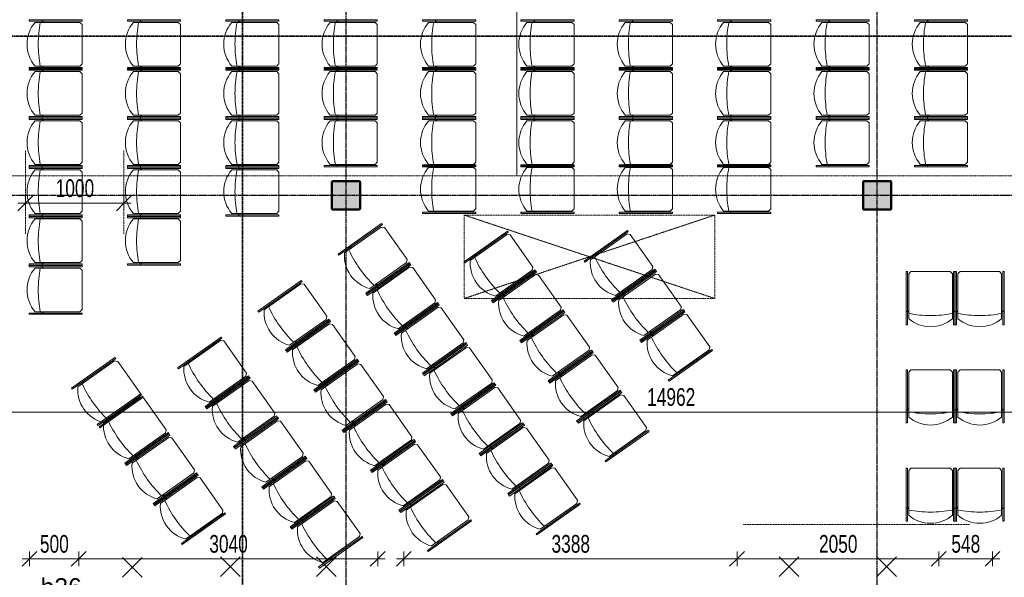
# Model space of a CAD drawing. Header units: millimetres. Extents: x -80560 to 110805, y -11020 to 52719.
# Tile 77 of 152: x 63977 to 73987, y 18713 to 24387. Entities that reach past the tile are written whole.
import ezdxf

# ---------------------------------------------------------------- set-up
doc = ezdxf.new("R2010")
doc.units = ezdxf.units.MM
for name, pattern in [('CENTER2', [20, 8, -4, 4, -4]), ('DASHDOT2', [8, 4, -2, 0, -2]), ('DASHED2', [6, 4, -2]), ('DASHED2-1', [3, 2, -1])]:
    doc.linetypes.add(name, pattern=pattern)
for name, color, linetype, lineweight in [('A-ANNO-DIMS', 211, 'Continuous', 9), ('A-ANNO-DIMS-100', 211, 'Continuous', 9), ('A-ANNO-NOTE', 131, 'Continuous', 18), ('A-DETL-HDLN', 90, 'DASHED2', 18), ('A-FLOR-OVHD', 1, 'DASHED2-1', 18), ('A-GLAZ-IDEN', 152, 'Continuous', 18), ('G-ANNO-SYMB', 111, 'Continuous', 9), ('I-FURN', 30, 'Continuous', 18), ('S-COLS', 52, 'Continuous', 18), ('S-GRID', 1, 'Continuous', 9)]:
    doc.layers.add(name, color=color, linetype=linetype, lineweight=lineweight)
doc.styles.add('Arial', font='arial.ttf', dxfattribs={"height": 180})
doc.styles.add('Arial_6', font='arial.ttf', dxfattribs={"width": 0.7, "height": 180})
doc.dimstyles.new('n3o_1_8', dxfattribs={"dimscale": 304.8, "dimtxt": 183.646692, "dimasz": 0.492126, "dimexe": 0.246063, "dimexo": 0.0625, "dimgap": 0.032808, "dimtad": 1, "dimdec": 0, "dimdsep": 46, "dimtxsty": 'Arial_6', "dimblk1": 'OBLIQUE', "dimblk2": 'OBLIQUE', "dimsah": 1, "dimcen": 0.09, "dimdle": 0.246063, "dimazin": 0, "dimtfac": 1, "dimtdec": 4, "dimtix": 1, "dimtmove": 0, "dimatfit": 3, "dimfxl": 0.246063, "dimfxlon": 1, "dimtvp": 1, "dimtolj": 1, "dimtzin": 0, "dimarcsym": 2})
doc.dimstyles.new('n3o_1_8_3', dxfattribs={"dimscale": 304.8, "dimtxt": 183.646692, "dimasz": 0.492126, "dimexe": 0.246063, "dimexo": 0.0625, "dimgap": 0.032808, "dimtad": 1, "dimdec": 0, "dimdsep": 46, "dimtxsty": 'Arial_6', "dimblk1": 'OBLIQUE', "dimblk2": 'OBLIQUE', "dimsah": 1, "dimcen": 0.09, "dimdle": 0.246063, "dimazin": 0, "dimtfac": 1, "dimtdec": 4, "dimtix": 1, "dimtmove": 0, "dimatfit": 3, "dimfxl": 0.246063, "dimfxlon": 1, "dimtvp": 1, "dimtolj": 1, "dimtzin": 0, "dimarcsym": 2})

# ---------------------------------------------------------------- blocks, each defined once
blk = doc.blocks.new('NLRS_28_SCO_UN_staalkolom koker betongevuld_gen_CGA - kolom D-V223-DO_00 begane grond')
at = {"layer": 'S-COLS', "lineweight": 5}
h = blk.add_hatch(dxfattribs=at)
h.set_pattern_fill('FP_191', color=256, style=0, pattern_type=2)
h.set_pattern_definition([(45, (-42400, -22600), (-99.99975, 99.99975), []), (45, (-42315, -22600), (-99.99975, 99.99975), []), (45, (-42310, -22600), (-99.99975, 99.99975), []), (45, (-42305, -22600), (-99.99975, 99.99975), []), (45, (-42300, -22600), (-99.99975, 99.99975), []), (45, (-42295, -22600), (-99.99975, 99.99975), []), (45, (-42290, -22600), (-99.99975, 99.99975), []), (45, (-42285, -22600), (-99.99975, 99.99975), [])])
h.paths.add_polyline_path([(135, -150), (146, -146), (150, -135), (150, 135), (146, 146), (135, 150), (-135, 150), (-146, 146), (-150, 135), (-150, -135), (-146, -146), (-135, -150)], flags=0)
h.paths.add_polyline_path([(-130, -140), (-137, -137), (-140, -130), (-140, 130), (-137, 137), (-130, 140), (130, 140), (137, 137), (140, 130), (140, -130), (137, -137), (130, -140)], flags=0)
at = {"layer": 'S-COLS', "lineweight": 9}
blk.add_hatch(color=256, dxfattribs=at).paths.add_polyline_path([(130, -140), (137, -137), (140, -130), (140, 130), (137, 137), (130, 140), (-130, 140), (-137, 137), (-140, 130), (-140, -130), (-137, -137), (-130, -140)], flags=0)
at = {"layer": 'S-COLS'}
for p, q in [((-150, 135), (-150, -135)), ((-140, -130), (-140, 130)), ((135, 150), (-135, 150)), ((-130, 140), (130, 140)), ((140, 130), (140, -130)), ((150, -135), (150, 135)), ((-135, -150), (135, -150)), ((130, -140), (-130, -140))]:
    blk.add_line(p, q, dxfattribs=at)
at = {"layer": 'S-COLS', "lineweight": 35}
for p, q in [((-140, 130), (-140, -130)), ((130, 140), (-130, 140)), ((140, -130), (140, 130)), ((-130, -140), (130, -140))]:
    blk.add_line(p, q, dxfattribs=at)
at = {"layer": 'S-COLS'}
for centre, radius, start, end in [((-135, 135), 15, 90, 180), ((-130, 130), 10, 90, 180), ((130, 130), 10, 0, 90), ((135, 135), 15, 360, 90), ((-135, -135), 15, 180, 270), ((-130, -130), 10, 180, 270), ((130, -130), 10, 270, 0), ((135, -135), 15, 270, 360)]:
    blk.add_arc(centre, radius, start, end, dxfattribs=at)
at = {"layer": 'S-COLS', "lineweight": 35}
for centre, start, end in [((-130, 130), 90, 180), ((130, 130), 360, 90), ((-130, -130), 180, 270), ((130, -130), 270, 360)]:
    blk.add_arc(centre, 10, start, end, dxfattribs=at)
blk = doc.blocks.new('NLRS_28_SCO_UN_staalkolom koker betongevuld_gen_CGA - kolom C-V224-DO_00 begane grond')
at = {"layer": 'S-COLS', "lineweight": 5}
h = blk.add_hatch(dxfattribs=at)
h.set_pattern_fill('FP_192', color=256, style=0, pattern_type=2)
h.set_pattern_definition([(45, (-47800, -22600), (-99.99975, 99.99975), []), (45, (-47715, -22600), (-99.99975, 99.99975), []), (45, (-47710, -22600), (-99.99975, 99.99975), []), (45, (-47705, -22600), (-99.99975, 99.99975), []), (45, (-47700, -22600), (-99.99975, 99.99975), []), (45, (-47695, -22600), (-99.99975, 99.99975), []), (45, (-47690, -22600), (-99.99975, 99.99975), []), (45, (-47685, -22600), (-99.99975, 99.99975), [])])
h.paths.add_polyline_path([(135, -150), (146, -146), (150, -135), (150, 135), (146, 146), (135, 150), (-135, 150), (-146, 146), (-150, 135), (-150, -135), (-146, -146), (-135, -150)], flags=0)
h.paths.add_polyline_path([(-130, -140), (-137, -137), (-140, -130), (-140, 130), (-137, 137), (-130, 140), (130, 140), (137, 137), (140, 130), (140, -130), (137, -137), (130, -140)], flags=0)
at = {"layer": 'S-COLS', "lineweight": 9}
blk.add_hatch(color=256, dxfattribs=at).paths.add_polyline_path([(130, -140), (137, -137), (140, -130), (140, 130), (137, 137), (130, 140), (-130, 140), (-137, 137), (-140, 130), (-140, -130), (-137, -137), (-130, -140)], flags=0)
at = {"layer": 'S-COLS'}
for p, q in [((-150, 135), (-150, -135)), ((-140, -130), (-140, 130)), ((135, 150), (-135, 150)), ((-130, 140), (130, 140)), ((140, 130), (140, -130)), ((150, -135), (150, 135)), ((-135, -150), (135, -150)), ((130, -140), (-130, -140))]:
    blk.add_line(p, q, dxfattribs=at)
at = {"layer": 'S-COLS', "lineweight": 35}
for p, q in [((-140, 130), (-140, -130)), ((130, 140), (-130, 140)), ((140, -130), (140, 130)), ((-130, -140), (130, -140))]:
    blk.add_line(p, q, dxfattribs=at)
at = {"layer": 'S-COLS'}
for centre, radius, start, end in [((-135, 135), 15, 90, 180), ((-130, 130), 10, 90, 180), ((130, 130), 10, 0, 90), ((135, 135), 15, 360, 90), ((-135, -135), 15, 180, 270), ((-130, -130), 10, 180, 270), ((130, -130), 10, 270, 0), ((135, -135), 15, 270, 360)]:
    blk.add_arc(centre, radius, start, end, dxfattribs=at)
at = {"layer": 'S-COLS', "lineweight": 35}
for centre, start, end in [((-130, 130), 90, 180), ((130, 130), 360, 90), ((-130, -130), 180, 270), ((130, -130), 270, 360)]:
    blk.add_arc(centre, 10, start, end, dxfattribs=at)
blk = doc.blocks.new('19112_SW_LeonardoCollege_R2020_rvt-1-DO_00 begane grond')
at = {"color": 50, "lineweight": 9}
for name, p in [('NLRS_28_SCO_UN_staalkolom koker betongevuld_gen_CGA - kolom D-V223-DO_00 begane grond', (42400, 22600)), ('NLRS_28_SCO_UN_staalkolom koker betongevuld_gen_CGA - kolom C-V224-DO_00 begane grond', (47800, 22600))]:
    blk.add_blockref(name, p, dxfattribs=at)
blk = doc.blocks.new('Stacking-Chair-KI-Maestro _1_ - Seat _ Back Cushion-30640665-DO_00 begane grond')
at = {"layer": 'I-FURN'}
for p, q in [((-235, 259), (-248, 259)), ((-248, 259), (-248, -281)), ((-235, 259), (-235, -281)), ((235, 259), (248, 259)), ((235, 259), (235, -281)), ((248, 259), (248, -281)), ((-235, 126), (-248, 126)), ((-235, 129), (-222, 129)), ((-235, 117), (-222, 117)), ((-222, 199), (-222, -258)), ((222, 199), (222, -258)), ((235, 129), (222, 129)), ((235, 117), (222, 117)), ((235, 126), (248, 126)), ((-235, -281), (-248, -281)), ((-222, -258), (-200, -281)), ((-200, -281), (200, -281)), ((222, -258), (200, -281)), ((235, -281), (248, -281))]:
    blk.add_line(p, q, dxfattribs=at)
for centre, radius, start, end in [((0, -64), 344, 90, 130.2433), ((0, -64), 344, 49.7567, 90), ((0, -1041), 1207, 90, 100.6099), ((0, -1041), 1207, 79.3901, 90)]:
    blk.add_arc(centre, radius, start, end, dxfattribs=at)
blk = doc.blocks.new('Stacking-Chair-KI-Maestro _1_ - Seat _ Back Cushion-32528548-DO_00 begane grond')
at = {"layer": 'I-FURN'}
for p, q in [((-235, 281), (-248, 281)), ((-248, -259), (-248, 281)), ((-235, -259), (-235, 281)), ((-222, 258), (-200, 281)), ((-222, -199), (-222, 258)), ((-200, 281), (200, 281)), ((222, 258), (200, 281)), ((222, -199), (222, 258)), ((235, 281), (248, 281)), ((235, -259), (235, 281)), ((248, -259), (248, 281)), ((-235, -126), (-248, -126)), ((-235, -117), (-222, -117)), ((-235, -129), (-222, -129)), ((235, -117), (222, -117)), ((235, -129), (222, -129)), ((235, -126), (248, -126)), ((-235, -259), (-248, -259)), ((235, -259), (248, -259))]:
    blk.add_line(p, q, dxfattribs=at)
for centre, radius, start, end in [((0, 1041), 1207, 259.3901, 270), ((0, 64), 344, 229.7567, 270), ((0, 1041), 1207, 270, 280.6099), ((0, 64), 344, 270, 310.2433)]:
    blk.add_arc(centre, radius, start, end, dxfattribs=at)
blk = doc.blocks.new('DIMBLOCK32-DO_00 begane grond')
at = {"layer": 'A-ANNO-DIMS-100'}
for p, q in [((64035, 22519), (64110, 22594)), ((64035, 22594), (64035, 22444)), ((64035, 22519), (64035, 22594)), ((65035, 22519), (65110, 22594)), ((65035, 22594), (65035, 22444)), ((65035, 22519), (65035, 22594)), ((63960, 22519), (65110, 22519)), ((64035, 22519), (63960, 22444)), ((65035, 22519), (64960, 22444))]:
    blk.add_line(p, q, dxfattribs=at)
at = {"layer": 'A-ANNO-DIMS-100', "color": 0, "insert": (64343, 22763), "char_height": 180, "width": 461.09, "attachment_point": 1, "line_spacing_factor": 0.941778, "style": 'Arial_6'}
blk.add_mtext('1000', dxfattribs=at)
blk = doc.blocks.new('_Oblique')
at = {"color": 0, "linetype": 'ByBlock', "lineweight": -2}
blk.add_line((-0.5, -0.5), (0.5, 0.5), dxfattribs=at)
blk = doc.blocks.new('DIMBLOCK247-DO_00 begane grond')
at = {"layer": 'A-ANNO-DIMS-100'}
for p, q in [((63115, 20395), (63190, 20470)), ((63115, 20470), (63115, 20320)), ((63115, 20395), (63115, 20470)), ((78077, 20395), (78152, 20470)), ((78077, 20470), (78077, 20320)), ((78077, 20395), (78077, 20470)), ((63115, 20395), (63040, 20320)), ((63115, 20395), (78077, 20395)), ((78077, 20395), (78002, 20320))]:
    blk.add_line(p, q, dxfattribs=at)
at = {"layer": 'A-ANNO-DIMS-100', "color": 0, "insert": (70356, 20638), "char_height": 180, "width": 576.37, "attachment_point": 1, "line_spacing_factor": 0.941778, "style": 'Arial_6'}
blk.add_mtext('14962', dxfattribs=at)
blk = doc.blocks.new('DIMBLOCK592-DO_00 begane grond')
at = {"layer": 'A-ANNO-DIMS-100'}
for p, q in [((64077, 18901), (64152, 18976)), ((64077, 18826), (64077, 18976)), ((64577, 18901), (64652, 18976)), ((64577, 18976), (64577, 18826)), ((64577, 18901), (64577, 18976)), ((64002, 18901), (64577, 18901)), ((64077, 18901), (64002, 18826)), ((64077, 18901), (64077, 18826)), ((64577, 18901), (64502, 18826))]:
    blk.add_line(p, q, dxfattribs=at)
at = {"layer": 'A-ANNO-DIMS-100', "color": 0, "insert": (64183, 19144), "char_height": 180, "width": 345.82, "attachment_point": 1, "line_spacing_factor": 0.941778, "style": 'Arial_6'}
blk.add_mtext('500', dxfattribs=at)
blk = doc.blocks.new('DIMBLOCK593-DO_00 begane grond')
at = {"layer": 'A-ANNO-DIMS-100'}
for p, q in [((64577, 18901), (64652, 18976)), ((64577, 18976), (64577, 18826)), ((64577, 18901), (64577, 18976)), ((67617, 18901), (67692, 18976)), ((67617, 18976), (67617, 18826)), ((67617, 18901), (67617, 18976)), ((64577, 18901), (64502, 18826)), ((64577, 18901), (67692, 18901)), ((67617, 18901), (67542, 18826))]:
    blk.add_line(p, q, dxfattribs=at)
at = {"layer": 'A-ANNO-DIMS-100', "color": 0, "insert": (65905, 19144), "char_height": 180, "width": 461.09, "attachment_point": 1, "line_spacing_factor": 0.941778, "style": 'Arial_6'}
blk.add_mtext('3040', dxfattribs=at)
blk = doc.blocks.new('DIMBLOCK594-DO_00 begane grond')
at = {"layer": 'A-ANNO-DIMS-100'}
for p, q in [((67882, 18901), (67957, 18976)), ((67882, 18826), (67882, 18976)), ((71270, 18901), (71345, 18976)), ((71270, 18976), (71270, 18826)), ((71270, 18901), (71270, 18976)), ((67807, 18901), (71270, 18901)), ((67882, 18901), (67807, 18826)), ((67882, 18901), (67882, 18826)), ((71270, 18901), (71195, 18826))]:
    blk.add_line(p, q, dxfattribs=at)
at = {"layer": 'A-ANNO-DIMS-100', "color": 0, "insert": (69384, 19144), "char_height": 180, "width": 461.09, "attachment_point": 1, "line_spacing_factor": 0.941778, "style": 'Arial_6'}
blk.add_mtext('3388', dxfattribs=at)
blk = doc.blocks.new('DIMBLOCK595-DO_00 begane grond')
at = {"layer": 'A-ANNO-DIMS-100'}
for p, q in [((71270, 18901), (71345, 18976)), ((71270, 18976), (71270, 18826)), ((71270, 18901), (71270, 18976)), ((73320, 18901), (73395, 18976)), ((73320, 18976), (73320, 18826)), ((73320, 18901), (73320, 18976)), ((71270, 18901), (71195, 18826)), ((71270, 18901), (73320, 18901)), ((73320, 18901), (73245, 18826))]:
    blk.add_line(p, q, dxfattribs=at)
at = {"layer": 'A-ANNO-DIMS-100', "color": 0, "insert": (72103, 19144), "char_height": 180, "width": 461.09, "attachment_point": 1, "line_spacing_factor": 0.941778, "style": 'Arial_6'}
blk.add_mtext('2050', dxfattribs=at)
blk = doc.blocks.new('DIMBLOCK596-DO_00 begane grond')
at = {"layer": 'A-ANNO-DIMS-100'}
for p, q in [((73320, 18901), (73395, 18976)), ((73320, 18976), (73320, 18826)), ((73320, 18901), (73320, 18976)), ((73867, 18901), (73942, 18976)), ((73867, 18826), (73867, 18976)), ((73320, 18901), (73245, 18826)), ((73320, 18901), (73942, 18901)), ((73867, 18901), (73792, 18826)), ((73867, 18901), (73867, 18826))]:
    blk.add_line(p, q, dxfattribs=at)
at = {"layer": 'A-ANNO-DIMS-100', "color": 0, "insert": (73449, 19144), "char_height": 180, "width": 345.82, "attachment_point": 1, "line_spacing_factor": 0.941778, "style": 'Arial_6'}
blk.add_mtext('548', dxfattribs=at)

msp = doc.modelspace()

# ---------------------------------------------------------------- linework, layer by layer
at = {"layer": 'A-ANNO-NOTE', "lineweight": 9}
for p, q in [((66219.3, 18922.5), (66019.3, 18722.5)), ((66019.3, 18922.5), (66219.3, 18722.5)), ((67194.3, 18922.5), (66994.3, 18722.5)), ((66994.3, 18922.5), (67194.3, 18722.5)), ((71899.8, 18922.5), (71699.8, 18722.5)), ((71699.8, 18922.5), (71899.8, 18722.5)), ((72889.8, 18922.5), (72689.8, 18722.5)), ((72689.8, 18922.5), (72889.8, 18722.5)), ((65221.8, 18914.5), (65021.8, 18714.5)), ((65021.8, 18914.5), (65221.8, 18714.5))]:
    msp.add_line(p, q, dxfattribs=at)
at = {"layer": 'A-DETL-HDLN'}
msp.add_line((69032.3, 35000), (69032.3, 22800), dxfattribs=at)
at = {"layer": 'A-FLOR-OVHD'}
for p, q in [((64035, 23057.5), (64035, 22206.7)), ((65035, 23057.5), (65035, 22206.7)), ((78025.3, 22800), (57694.8, 22800)), ((68494.8, 21550), (68494.8, 22400)), ((68494.8, 22400), (71044.8, 22400)), ((68494.8, 21550), (71044.8, 22400)), ((71044.8, 21550), (68494.8, 22400)), ((71044.8, 22400), (71044.8, 21550)), ((71044.8, 21550), (68494.8, 21550)), ((73632.3, 19250), (71332.3, 19250))]:
    msp.add_line(p, q, dxfattribs=at)
at = {"layer": 'G-ANNO-SYMB', "linetype": 'DASHDOT2', "lineweight": 35}
for p, q in [((66241.3, 48457.5), (66241.3, 9131.6)), ((38786.5, 24220.1), (104099.5, 24220.1))]:
    msp.add_line(p, q, dxfattribs=at)
at = {"layer": 'S-GRID', "linetype": 'CENTER2', "lineweight": 25}
for p, q in [((67294.8, 4383.3), (67294.8, 52119.1)), ((72694.8, 4383.3), (72694.8, 52119.1)), ((110204.9, 22600), (29945.3, 22600))]:
    msp.add_line(p, q, dxfattribs=at)

# ---------------------------------------------------------------- block references
at = {"color": 250, "lineweight": 5}
msp.add_blockref('19112_SW_LeonardoCollege_R2020_rvt-1-DO_00 begane grond', (24894.8, 0), dxfattribs=at)
at = {"layer": 'I-FURN'}
for name, p, rotation in [('Stacking-Chair-KI-Maestro _1_ - Seat _ Back Cushion-30640665-DO_00 begane grond', (64332, 24137.5), 89.9999999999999), ('Stacking-Chair-KI-Maestro _1_ - Seat _ Back Cushion-30640665-DO_00 begane grond', (65332, 24137.5), 89.9999999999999), ('Stacking-Chair-KI-Maestro _1_ - Seat _ Back Cushion-30640665-DO_00 begane grond', (66332, 24137.5), 89.9999999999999), ('Stacking-Chair-KI-Maestro _1_ - Seat _ Back Cushion-30640665-DO_00 begane grond', (67332, 24137.5), 89.9999999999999), ('Stacking-Chair-KI-Maestro _1_ - Seat _ Back Cushion-30640665-DO_00 begane grond', (68332, 24137.5), 89.9999999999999), ('Stacking-Chair-KI-Maestro _1_ - Seat _ Back Cushion-30640665-DO_00 begane grond', (69332, 24137.5), 89.9999999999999), ('Stacking-Chair-KI-Maestro _1_ - Seat _ Back Cushion-30640665-DO_00 begane grond', (70332, 24137.5), 89.9999999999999), ('Stacking-Chair-KI-Maestro _1_ - Seat _ Back Cushion-30640665-DO_00 begane grond', (71332, 24137.5), 89.9999999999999), ('Stacking-Chair-KI-Maestro _1_ - Seat _ Back Cushion-30640665-DO_00 begane grond', (72332, 24137.5), 89.9999999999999), ('Stacking-Chair-KI-Maestro _1_ - Seat _ Back Cushion-30640665-DO_00 begane grond', (73332, 24137.5), 89.9999999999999), ('Stacking-Chair-KI-Maestro _1_ - Seat _ Back Cushion-30640665-DO_00 begane grond', (64332, 23637.5), 89.9999999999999), ('Stacking-Chair-KI-Maestro _1_ - Seat _ Back Cushion-30640665-DO_00 begane grond', (65332, 23637.5), 89.9999999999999), ('Stacking-Chair-KI-Maestro _1_ - Seat _ Back Cushion-30640665-DO_00 begane grond', (66332, 23637.5), 89.9999999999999), ('Stacking-Chair-KI-Maestro _1_ - Seat _ Back Cushion-30640665-DO_00 begane grond', (67332, 23637.5), 89.9999999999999), ('Stacking-Chair-KI-Maestro _1_ - Seat _ Back Cushion-30640665-DO_00 begane grond', (68332, 23637.5), 89.9999999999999), ('Stacking-Chair-KI-Maestro _1_ - Seat _ Back Cushion-30640665-DO_00 begane grond', (69332, 23637.5), 89.9999999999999), ('Stacking-Chair-KI-Maestro _1_ - Seat _ Back Cushion-30640665-DO_00 begane grond', (70332, 23637.5), 89.9999999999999), ('Stacking-Chair-KI-Maestro _1_ - Seat _ Back Cushion-30640665-DO_00 begane grond', (71332, 23637.5), 89.9999999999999), ('Stacking-Chair-KI-Maestro _1_ - Seat _ Back Cushion-30640665-DO_00 begane grond', (72332, 23637.5), 89.9999999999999), ('Stacking-Chair-KI-Maestro _1_ - Seat _ Back Cushion-30640665-DO_00 begane grond', (73332, 23637.5), 89.9999999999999), ('Stacking-Chair-KI-Maestro _1_ - Seat _ Back Cushion-30640665-DO_00 begane grond', (64332, 23137.5), 89.9999999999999), ('Stacking-Chair-KI-Maestro _1_ - Seat _ Back Cushion-30640665-DO_00 begane grond', (65332, 23137.5), 89.9999999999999), ('Stacking-Chair-KI-Maestro _1_ - Seat _ Back Cushion-30640665-DO_00 begane grond', (66332, 23137.5), 89.9999999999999), ('Stacking-Chair-KI-Maestro _1_ - Seat _ Back Cushion-30640665-DO_00 begane grond', (67332, 23137.5), 89.9999999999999), ('Stacking-Chair-KI-Maestro _1_ - Seat _ Back Cushion-30640665-DO_00 begane grond', (68332, 23137.5), 89.9999999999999), ('Stacking-Chair-KI-Maestro _1_ - Seat _ Back Cushion-30640665-DO_00 begane grond', (69332, 23137.5), 89.9999999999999), ('Stacking-Chair-KI-Maestro _1_ - Seat _ Back Cushion-30640665-DO_00 begane grond', (70332, 23137.5), 89.9999999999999), ('Stacking-Chair-KI-Maestro _1_ - Seat _ Back Cushion-30640665-DO_00 begane grond', (71332, 23137.5), 89.9999999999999), ('Stacking-Chair-KI-Maestro _1_ - Seat _ Back Cushion-30640665-DO_00 begane grond', (72332, 23137.5), 89.9999999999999), ('Stacking-Chair-KI-Maestro _1_ - Seat _ Back Cushion-30640665-DO_00 begane grond', (73332, 23137.5), 89.9999999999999), ('Stacking-Chair-KI-Maestro _1_ - Seat _ Back Cushion-30640665-DO_00 begane grond', (64332, 22637.5), 89.9999999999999), ('Stacking-Chair-KI-Maestro _1_ - Seat _ Back Cushion-30640665-DO_00 begane grond', (65332, 22637.5), 89.9999999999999), ('Stacking-Chair-KI-Maestro _1_ - Seat _ Back Cushion-30640665-DO_00 begane grond', (66332, 22637.5), 89.9999999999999), ('Stacking-Chair-KI-Maestro _1_ - Seat _ Back Cushion-32528548-DO_00 begane grond', (68332, 22662.5), 270.0000000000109), ('Stacking-Chair-KI-Maestro _1_ - Seat _ Back Cushion-32528548-DO_00 begane grond', (69332, 22662.5), 270.0000000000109), ('Stacking-Chair-KI-Maestro _1_ - Seat _ Back Cushion-32528548-DO_00 begane grond', (70332, 22662.5), 270.0000000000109), ('Stacking-Chair-KI-Maestro _1_ - Seat _ Back Cushion-32528548-DO_00 begane grond', (71332, 22662.5), 270.0000000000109), ('Stacking-Chair-KI-Maestro _1_ - Seat _ Back Cushion-30640665-DO_00 begane grond', (64332, 22137.5), 89.9999999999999), ('Stacking-Chair-KI-Maestro _1_ - Seat _ Back Cushion-30640665-DO_00 begane grond', (65332, 22137.5), 89.9999999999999), ('Stacking-Chair-KI-Maestro _1_ - Seat _ Back Cushion-30640665-DO_00 begane grond', (67570.6, 21947.6), 125.2665213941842), ('Stacking-Chair-KI-Maestro _1_ - Seat _ Back Cushion-30640665-DO_00 begane grond', (68849, 21871.8), 125.2665213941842), ('Stacking-Chair-KI-Maestro _1_ - Seat _ Back Cushion-30640665-DO_00 begane grond', (70069.6, 21877.6), 125.2665213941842), ('Stacking-Chair-KI-Maestro _1_ - Seat _ Back Cushion-30640665-DO_00 begane grond', (64332, 21637.5), 89.9999999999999), ('Stacking-Chair-KI-Maestro _1_ - Seat _ Back Cushion-30640665-DO_00 begane grond', (67859.3, 21539.3), 125.2665213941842), ('Stacking-Chair-KI-Maestro _1_ - Seat _ Back Cushion-30640665-DO_00 begane grond', (69137.7, 21463.5), 125.2665213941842), ('Stacking-Chair-KI-Maestro _1_ - Seat _ Back Cushion-30640665-DO_00 begane grond', (70358.3, 21469.4), 125.2665213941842), ('Stacking-Chair-KI-Maestro _1_ - Seat _ Back Cushion-30640665-DO_00 begane grond', (73237.1, 21543.1), 180), ('Stacking-Chair-KI-Maestro _1_ - Seat _ Back Cushion-30640665-DO_00 begane grond', (73737.1, 21543.1), 180), ('Stacking-Chair-KI-Maestro _1_ - Seat _ Back Cushion-30640665-DO_00 begane grond', (66754.1, 21370.2), 125.2665213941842), ('Stacking-Chair-KI-Maestro _1_ - Seat _ Back Cushion-30640665-DO_00 begane grond', (68148, 21131.1), 125.2665213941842), ('Stacking-Chair-KI-Maestro _1_ - Seat _ Back Cushion-30640665-DO_00 begane grond', (70647, 21061.1), 125.2665213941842), ('Stacking-Chair-KI-Maestro _1_ - Seat _ Back Cushion-30640665-DO_00 begane grond', (67042.8, 20961.9), 125.2665213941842), ('Stacking-Chair-KI-Maestro _1_ - Seat _ Back Cushion-30640665-DO_00 begane grond', (69426.4, 21055.3), 125.2665213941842), ('Stacking-Chair-KI-Maestro _1_ - Seat _ Back Cushion-30640665-DO_00 begane grond', (65937.7, 20792.8), 125.2665213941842), ('Stacking-Chair-KI-Maestro _1_ - Seat _ Back Cushion-30640665-DO_00 begane grond', (68436.7, 20722.8), 125.2665213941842), ('Stacking-Chair-KI-Maestro _1_ - Seat _ Back Cushion-30640665-DO_00 begane grond', (64859.6, 20585.3), 125.2665213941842), ('Stacking-Chair-KI-Maestro _1_ - Seat _ Back Cushion-30640665-DO_00 begane grond', (69715.1, 20647), 125.2665213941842), ('Stacking-Chair-KI-Maestro _1_ - Seat _ Back Cushion-30640665-DO_00 begane grond', (67331.5, 20553.7), 125.2665213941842), ('Stacking-Chair-KI-Maestro _1_ - Seat _ Back Cushion-30640665-DO_00 begane grond', (73237.1, 20543.1), 180), ('Stacking-Chair-KI-Maestro _1_ - Seat _ Back Cushion-30640665-DO_00 begane grond', (73737.1, 20543.1), 180), ('Stacking-Chair-KI-Maestro _1_ - Seat _ Back Cushion-30640665-DO_00 begane grond', (66226.4, 20384.6), 125.2665213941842), ('Stacking-Chair-KI-Maestro _1_ - Seat _ Back Cushion-30640665-DO_00 begane grond', (68725.4, 20314.6), 125.2665213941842), ('Stacking-Chair-KI-Maestro _1_ - Seat _ Back Cushion-30640665-DO_00 begane grond', (65121.2, 20215.4), 125.2665213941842), ('Stacking-Chair-KI-Maestro _1_ - Seat _ Back Cushion-30640665-DO_00 begane grond', (70003.8, 20238.8), 125.2665213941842), ('Stacking-Chair-KI-Maestro _1_ - Seat _ Back Cushion-30640665-DO_00 begane grond', (67620.2, 20145.5), 125.2665213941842), ('Stacking-Chair-KI-Maestro _1_ - Seat _ Back Cushion-30640665-DO_00 begane grond', (66515, 19976.3), 125.2665213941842), ('Stacking-Chair-KI-Maestro _1_ - Seat _ Back Cushion-30640665-DO_00 begane grond', (69014.1, 19906.4), 125.2665213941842), ('Stacking-Chair-KI-Maestro _1_ - Seat _ Back Cushion-30640665-DO_00 begane grond', (65409.9, 19807.2), 125.2665213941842), ('Stacking-Chair-KI-Maestro _1_ - Seat _ Back Cushion-30640665-DO_00 begane grond', (67908.9, 19737.2), 125.2665213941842), ('Stacking-Chair-KI-Maestro _1_ - Seat _ Back Cushion-30640665-DO_00 begane grond', (66803.7, 19568.1), 125.2665213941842), ('Stacking-Chair-KI-Maestro _1_ - Seat _ Back Cushion-30640665-DO_00 begane grond', (69302.8, 19498.1), 125.2665213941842), ('Stacking-Chair-KI-Maestro _1_ - Seat _ Back Cushion-30640665-DO_00 begane grond', (73237.1, 19543.1), 180), ('Stacking-Chair-KI-Maestro _1_ - Seat _ Back Cushion-30640665-DO_00 begane grond', (73737.1, 19543.1), 180), ('Stacking-Chair-KI-Maestro _1_ - Seat _ Back Cushion-30640665-DO_00 begane grond', (65698.6, 19398.9), 125.2665213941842), ('Stacking-Chair-KI-Maestro _1_ - Seat _ Back Cushion-30640665-DO_00 begane grond', (68197.6, 19329), 125.2665213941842), ('Stacking-Chair-KI-Maestro _1_ - Seat _ Back Cushion-30640665-DO_00 begane grond', (67092.4, 19159.8), 125.2665213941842)]:
    msp.add_blockref(name, p, dxfattribs=dict(at, rotation=rotation))

# ---------------------------------------------------------------- texts
at = {"layer": 'A-GLAZ-IDEN', "lineweight": 9, "insert": (64189.2, 18704.3), "char_height": 180, "width": 505.063, "attachment_point": 1, "style": 'Arial'}
msp.add_mtext('b26', dxfattribs=at)

# ---------------------------------------------------------------- dimensions: what is measured, and where the dimension line sits
at = {"layer": 'A-ANNO-DIMS'}
for base, p1, p2, dimstyle, override, picture, middle in [((65035, 22519.2), (64035, 22594.2), (65035, 22594.2), 'n3o_1_8', {"dimpost": '<>', "dimfxl": 1000}, 'DIMBLOCK32-DO_00 begane grond', (64535, 22621.1)), ((78076.8, 20394.8), (63114.8, 20469.8), (78076.8, 20469.8), 'n3o_1_8', {"dimpost": '<>', "dimfxl": 14962}, 'DIMBLOCK247-DO_00 begane grond', (70595.8, 20496.7)), ((64576.8189632, 18900.8069077), (64077.3189632, 18825.8069077), (64576.8189632, 18975.8069077), 'n3o_1_8_3', {"dimpost": '<>', "dimfxl": 521.536432}, 'DIMBLOCK592-DO_00 begane grond', (64327.0689632, 19002.710046)), ((67616.8, 18900.8), (64576.8, 18975.8), (67616.8, 18975.8), 'n3o_1_8_3', {"dimpost": '<>', "dimfxl": 3040}, 'DIMBLOCK593-DO_00 begane grond', (66096.8, 19002.8)), ((71269.8, 18900.8), (67881.8, 18825.8), (71269.8, 18975.8), 'n3o_1_8_3', {"dimpost": '<>', "dimfxl": 3391.318917}, 'DIMBLOCK594-DO_00 begane grond', (69575.8, 19002.8)), ((73319.8, 18900.8), (71269.8, 18975.8), (73319.8, 18975.8), 'n3o_1_8_3', {"dimpost": '<>', "dimfxl": 2050}, 'DIMBLOCK595-DO_00 begane grond', (72294.8, 19002.7)), ((73867.3189632, 18900.8069077), (73319.8189632, 18975.8069077), (73867.3189632, 18825.8069077), 'n3o_1_8_3', {"dimpost": '<>', "dimfxl": 567.676184}, 'DIMBLOCK596-DO_00 begane grond', (73593.5689632, 19002.710046))]:
    dim = msp.add_linear_dim(base=base, p1=p1, p2=p2, dimstyle=dimstyle, override=override, dxfattribs=at)
    dim.commit()
    dim.dimension.update_dxf_attribs({"geometry": picture, "text_midpoint": middle})

doc.saveas('drawing.dxf')
